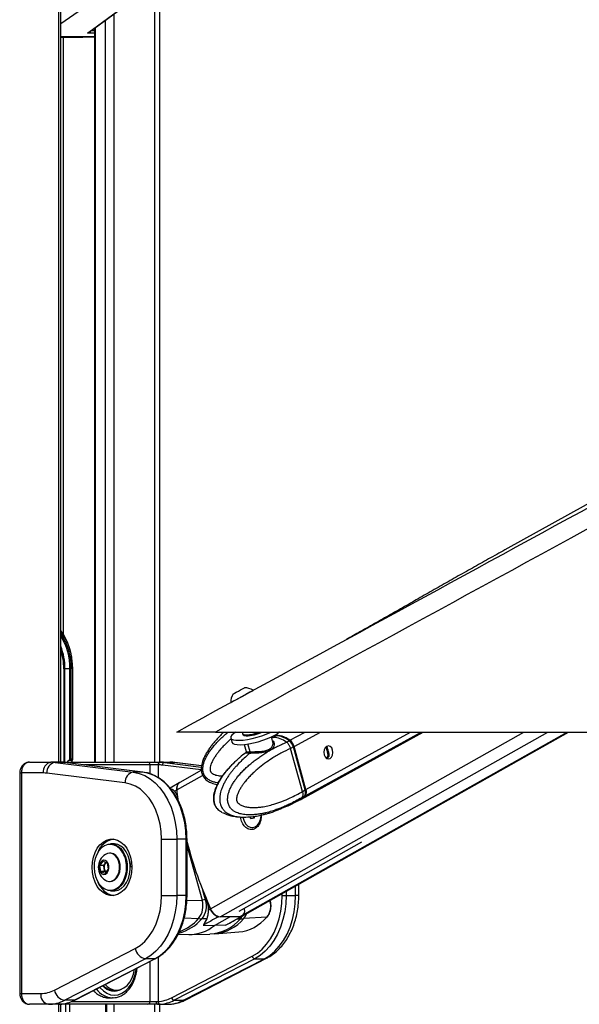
# Model space of a CAD drawing. Header units: millimetres. Extents: x 20 to 19631, y 28 to 16288.
# Tile 42 of 124: x 6210 to 6626, y 6410 to 7142. Entities that reach past the tile are written whole.
import ezdxf

# ---------------------------------------------------------------- set-up
doc = ezdxf.new("R2010")
doc.units = ezdxf.units.MM
doc.header["$LTSCALE"] = 2
doc.layers.add('COMPONENT_GEOMETRY', color=7, linetype='Continuous')
doc.styles.add('SLDTEXTSTYLE0', font='TXT', dxfattribs={"width": 0.75})
doc.dimstyles.new('SLDDIMSTYLE1', dxfattribs={"dimtxt": 100, "dimasz": 6.604, "dimexe": 0, "dimexo": 0.0625, "dimgap": 25, "dimtad": 0, "dimtih": 1, "dimtoh": 1, "dimdec": 1, "dimrnd": 1e-09, "dimzin": 12, "dimdsep": 46, "dimtxsty": 'SLDTEXTSTYLE0', "dimsah": 1, "dimcen": 0.09, "dimadec": 0, "dimazin": 3, "dimtfac": 1, "dimtdec": 1, "dimtofl": 0, "dimtmove": 0, "dimatfit": 3, "dimfxl": 1, "dimfrac": 2, "dimtolj": 1, "dimtzin": 12, "dimarcsym": 0})

# ---------------------------------------------------------------- blocks, each defined once
blk = doc.blocks.new('_D_4')
at = {"layer": 'COMPONENT_GEOMETRY', "color": 7}
for p, q in [((10221.03, 6612.47), (10221.03, 4529.82)), ((10020.96, 4509.51), (9990.49, 4509.51)), ((9990.49, 4509.51), (9990.49, 4350.76)), ((10421.1, 4509.51), (10451.57, 4509.51)), ((10451.57, 4509.51), (10451.57, 4350.76)), ((9990.49, 4350.76), (10020.96, 4350.76)), ((10451.57, 4350.76), (10421.1, 4350.76)), ((10221.03, 2118.49), (10221.03, 4201.14)), ((6365.47, 2118.49), (10227.38, 2118.49))]:
    blk.add_line(p, q, dxfattribs=at)
for points in [[(10221.03, 6612.47), (10220.01, 6605.86), (10222.04, 6605.86)], [(10221.03, 2118.49), (10222.04, 2125.1), (10220.01, 2125.1)]]:
    blk.add_solid(points, dxfattribs=at)
at = {"layer": 'COMPONENT_GEOMETRY', "color": 7, "char_height": 100, "attachment_point": 1, "style": 'SLDTEXTSTYLE0'}
for s, insert in [('7\'4.46"', (10020.96, 4479.66)), ('2247mm', (9948.25, 4330.05))]:
    blk.add_mtext(s, dxfattribs=dict(at, insert=insert))

msp = doc.modelspace()

# ---------------------------------------------------------------- linework, layer by layer
at = {"color": 8, "linetype": 'Continuous', "lineweight": 25}
for p, q in [((6239.08, 6590.02), (6239.08, 7760.96)), ((6310.48, 6590.02), (6310.48, 7234.49)), ((6270.54, 7159.97), (6240.47, 7139.06)), ((6280, 7146.36), (6280, 6590.02)), ((6273.82, 6590.02), (6273.82, 7141.84)), ((6265.62, 7132.12), (6260.25, 7132.12)), ((6263, 7133.9), (6265.62, 7133.9)), ((6266.04, 7136.14), (6266.04, 6590.02)), ((6240.47, 7129.62), (6265.62, 7129.62)), ((6265.62, 7129.41), (6240.47, 7129.41)), ((6242.36, 7128.96), (6242.36, 6685.26)), ((6256.75, 7128.96), (6265.62, 7129.29)), ((6242.71, 6659.49), (6242.71, 6590.02)), ((6243.59, 6590.02), (6243.59, 6659.49)), ((6249.16, 6659.49), (6249.46, 6659.49)), ((6351.79, 6480.95), (6584.67, 6612.47)), ((6358.99, 6475.06), (6602.29, 6612.47)), ((6373.38, 6475.06), (6616.68, 6612.47)), ((6410.75, 6606.28), (6421.99, 6612.47)), ((6413.84, 6601.7), (6433.41, 6612.47)), ((6422.13, 6565.09), (6508.26, 6612.47)), ((6422.68, 6569.68), (6500.46, 6612.47)), ((6381.15, 6597.83), (6379.57, 6603.57)), ((6398.32, 6608.45), (6397.25, 6607.83)), ((6437.47, 6601.31), (6438.02, 6601.6)), ((6439.05, 6595.5), (6439.79, 6595.91)), ((6240.49, 6590.02), (6240.44, 6590.02)), ((6317.54, 6589.83), (6344.91, 6586.45)), ((6345.05, 6587.3), (6324.61, 6589.83)), ((6325.1, 6589.8), (6324.61, 6589.83)), ((6209.99, 6582.02), (6211.17, 6582.02)), ((6306.83, 6588.02), (6257.99, 6588.02)), ((6306.83, 6581.36), (6306.83, 6588.02)), ((6312.78, 6588.02), (6312.78, 6578.56)), ((6344.9, 6584.26), (6316.01, 6587.84)), ((6326.79, 6569.48), (6345.87, 6580.25)), ((6327.79, 6574.11), (6327.87, 6574.11)), ((6333.68, 6532.83), (6334.27, 6532.83)), ((6334.27, 6527.34), (6345.5, 6487.55)), ((6289.77, 6514.51), (6289.84, 6513.78)), ((6348.05, 6487.6), (6346.05, 6494.69)), ((6407.93, 6494.01), (6407.93, 6490.89)), ((6415, 6490.89), (6415, 6498)), ((6333.68, 6490.89), (6334.27, 6490.89)), ((6334.12, 6487.26), (6345.5, 6487.55)), ((6395.91, 6487.07), (6395.66, 6487.07)), ((6395.91, 6487.07), (6395.87, 6487.19)), ((6405.1, 6490.89), (6405.1, 6492.41)), ((6417.34, 6490.89), (6415, 6490.89)), ((6332.2, 6474.33), (6342.85, 6473.73)), ((6371.72, 6473.59), (6374.01, 6473.63)), ((6306.83, 6412.02), (6306.83, 6441.94)), ((6312.78, 6445.09), (6312.78, 6412.08)), ((6209.99, 6418.02), (6211.17, 6418.02)), ((6239.08, 5896.68), (6239.08, 6410.02)), ((6244.25, 5904.38), (6244.25, 6410.02)), ((6247.04, 6410.02), (6247.04, 5907.33)), ((6248.25, 6412.02), (6306.83, 6412.02)), ((6273.98, 5911.81), (6273.98, 6410.02)), ((6280, 6410.02), (6280, 5908.62)), ((6310.48, 5905.15), (6310.48, 6410.02))]:
    msp.add_line(p, q, dxfattribs=at)
at = {"color": 7, "linetype": 'Continuous', "lineweight": 25}
for p, q in [((6240.47, 6590.02), (6240.47, 7760.96)), ((8330.05, 7725.21), (6570.47, 6747.85)), ((6313.83, 7244.18), (6313.83, 6590.02)), ((6260.25, 7132.12), (6298.26, 7159.97)), ((6261.55, 7132.84), (6298.81, 7160.14)), ((6265.62, 7135.82), (6265.62, 6590.02)), ((6240.47, 7128.96), (6256.75, 7128.96)), ((6256.77, 7128.96), (6265.62, 7129.29)), ((6243.59, 6659.49), (6242.71, 6659.49)), ((6247.2, 6659.49), (6243.59, 6659.49)), ((6247.1, 6657.51), (6247.1, 6591.84)), ((6248.24, 6659.49), (6247.2, 6659.49)), ((6247.23, 6591.95), (6247.23, 6658.63)), ((6248.24, 6658.63), (6248.24, 6659.49)), ((6248.24, 6592.49), (6248.24, 6658.63)), ((6249.16, 6659.49), (6249.16, 6592.49)), ((6249.46, 6659.49), (6249.42, 6660.91)), ((6249.46, 6592.2), (6249.46, 6659.49)), ((6355.4, 6612.47), (8895.3, 6612.47)), ((6375.21, 6475.53), (6617.69, 6612.47)), ((6375.55, 6611.27), (6375.75, 6610.56)), ((6402.96, 6612.47), (6402.64, 6612.29)), ((6419.23, 6562.64), (6509.8, 6612.47)), ((6366.78, 6608.09), (6367.68, 6604.83)), ((6376.74, 6603.2), (6378.19, 6597.96)), ((6398.05, 6604.92), (6396.98, 6608.79)), ((6398.32, 6608.45), (6400.56, 6609.68)), ((6408.1, 6604.85), (6408.24, 6604.9)), ((6408.24, 6604.9), (6410.22, 6605.99)), ((6413.28, 6601.39), (6411.2, 6600.25)), ((6411.2, 6600.25), (6411.2, 6600.24)), ((6420.04, 6568.24), (6411.2, 6600.24)), ((6422.12, 6569.37), (6413.28, 6601.39)), ((6422.27, 6569.53), (6413.43, 6601.55)), ((6422.68, 6569.68), (6413.84, 6601.7)), ((6217.27, 6590.02), (6233.14, 6590.02)), ((6240.22, 6590.02), (6233.14, 6590.02)), ((6236.23, 6589.83), (6294.34, 6582.64)), ((6243.3, 6589.83), (6236.23, 6589.83)), ((6240.22, 6590.02), (6240.44, 6590.02)), ((6240.44, 6590.02), (6305.26, 6590.02)), ((6301.41, 6582.64), (6243.3, 6589.83)), ((6243.3, 6589.83), (6243.42, 6589.82)), ((6301.53, 6582.63), (6243.42, 6589.82)), ((6247.1, 6591.84), (6246.39, 6591.25)), ((6249, 6591.25), (6246.39, 6591.25)), ((6248.24, 6592.49), (6249.16, 6592.49)), ((6249, 6591.25), (6249.19, 6591.53)), ((6305.26, 6590.02), (6314.19, 6590.02)), ((6314.19, 6590.02), (6314.46, 6590.02)), ((6314.46, 6590.02), (6321.53, 6590.02)), ((6317.54, 6589.83), (6324.61, 6589.83)), ((6345.05, 6587.33), (6325.1, 6589.8)), ((6209.99, 6582.02), (6209.99, 6418.02)), ((6211.17, 6582.02), (6211.17, 6418.02)), ((6227.49, 6582.02), (6211.17, 6582.02)), ((6288.19, 6574.67), (6230.08, 6581.86)), ((6301.41, 6582.64), (6294.34, 6582.64)), ((6301.41, 6582.64), (6301.53, 6582.63)), ((6312.78, 6588.02), (6306.83, 6588.02)), ((6313.05, 6588.02), (6312.78, 6588.02)), ((6344.93, 6583.99), (6328.83, 6574.9)), ((6328.45, 6574.68), (6321.71, 6570.8)), ((6325.01, 6568.45), (6326.59, 6569.36)), ((6328, 6560.67), (6326.79, 6569.48)), ((6420.04, 6568.23), (6422.12, 6569.37)), ((6420.04, 6568.24), (6420.04, 6568.23)), ((6409.39, 6557.6), (6416.6, 6561.2)), ((6416.59, 6561.2), (6418.75, 6562.38)), ((6419.61, 6563.71), (6419.49, 6563.63)), ((6421.59, 6564.79), (6419.61, 6563.71)), ((6401.54, 6554.33), (6399.57, 6553.59)), ((6408.59, 6557.32), (6404.49, 6555.64)), ((6409.55, 6557.63), (6409.51, 6557.61)), ((6381.73, 6547.94), (6380.86, 6549.44)), ((6384.15, 6548.49), (6381.73, 6547.94)), ((6383.64, 6549.28), (6383.41, 6549.68)), ((6384.1, 6548.48), (6383.64, 6549.28)), ((6384.51, 6549.85), (6384.15, 6548.49)), ((6382.6, 6541.42), (6382.96, 6541.42)), ((6315.3, 6532.83), (6326.61, 6532.83)), ((6315.3, 6490.89), (6315.3, 6532.83)), ((6326.61, 6532.83), (6326.61, 6490.89)), ((6333.68, 6532.83), (6326.61, 6532.83)), ((6333.68, 6490.89), (6333.68, 6532.83)), ((6334.27, 6490.89), (6334.27, 6532.83)), ((6372.92, 6479.29), (6464.2, 6530.84)), ((6277.26, 6522.36), (6276.72, 6522.36)), ((6279.8, 6529.36), (6277.54, 6529.36)), ((6269.49, 6513.31), (6271.92, 6516.38)), ((6271.92, 6516.38), (6275.03, 6514.94)), ((6273.65, 6514.85), (6274.07, 6515.38)), ((6270.15, 6508.79), (6269.49, 6513.31)), ((6272.43, 6513.31), (6269.49, 6513.31)), ((6273.26, 6507.34), (6270.15, 6508.79)), ((6273.09, 6508.79), (6270.15, 6508.79)), ((6272.43, 6513.31), (6273.65, 6514.85)), ((6272.76, 6511.05), (6272.43, 6513.31)), ((6273.09, 6508.79), (6272.76, 6511.05)), ((6274.05, 6508.34), (6273.09, 6508.79)), ((6275.69, 6510.42), (6273.26, 6507.34)), ((6275.03, 6514.94), (6275.69, 6510.42)), ((6276.72, 6501.36), (6277.26, 6501.36)), ((6277.54, 6494.36), (6279.8, 6494.36)), ((6417.34, 6490.89), (6417.34, 6499.32)), ((6315.3, 6490.89), (6326.61, 6490.89)), ((6333.68, 6490.89), (6326.61, 6490.89)), ((6348.65, 6487.6), (6348.05, 6487.6)), ((6396.17, 6486.97), (6396.08, 6487.31)), ((6405.1, 6490.89), (6407.93, 6490.89)), ((6407.93, 6490.89), (6415, 6490.89)), ((6350, 6479.92), (6351.59, 6480.84)), ((6377.04, 6480.84), (6376.95, 6481.56)), ((6348.91, 6473.57), (6345.37, 6473.63)), ((6354.66, 6468.56), (6366.18, 6475.06)), ((6357.51, 6475.18), (6357.98, 6475.17)), ((6373.38, 6475.06), (6358.99, 6475.06)), ((6364.79, 6469.75), (6375.04, 6475.43)), ((6374.47, 6475.18), (6374.33, 6475.18)), ((6393.54, 6474.77), (6376.43, 6473.73)), ((6346.35, 6468.74), (6354.66, 6468.56)), ((6362.84, 6468.74), (6354.66, 6468.56)), ((6355.05, 6462.48), (6372.68, 6463.79)), ((6327.71, 6462.13), (6335.59, 6461.94)), ((6336.93, 6461.94), (6351.25, 6462.29)), ((6351.26, 6462.33), (6355.05, 6462.55)), ((6235.78, 6420.56), (6295.76, 6451.43)), ((6303.35, 6443.91), (6243.37, 6413.04)), ((6250.45, 6413.04), (6310.42, 6443.91)), ((6250.88, 6413.14), (6310.85, 6444.01)), ((6310.42, 6443.91), (6303.35, 6443.91)), ((6322.79, 6414.92), (6382.77, 6445.79)), ((6384.67, 6443.91), (6324.69, 6413.04)), ((6331.76, 6413.04), (6391.74, 6443.91)), ((6333.49, 6413.44), (6393.46, 6444.31)), ((6384.67, 6443.91), (6391.74, 6443.91)), ((6279.81, 6420.52), (6281.86, 6420.52)), ((6211.17, 6418.02), (6225.63, 6418.02)), ((6250.45, 6413.04), (6243.37, 6413.04)), ((6276.07, 6414.82), (6278.89, 6414.82)), ((6279.43, 6414.83), (6278.89, 6414.82)), ((6324.69, 6413.04), (6331.76, 6413.04)), ((6231.28, 6410.02), (6217.27, 6410.02)), ((6238.66, 6410.02), (6231.28, 6410.02)), ((6240.44, 6410.02), (6238.66, 6410.02)), ((6305.26, 6410.02), (6240.44, 6410.02)), ((6240.47, 5899.09), (6240.47, 6410.02)), ((6274.57, 5911.58), (6274.57, 6410.02)), ((6312.29, 6410.02), (6305.26, 6410.02)), ((6306.83, 6412.02), (6311.51, 6412.02)), ((6312.29, 6410.02), (6319.67, 6410.02)), ((6313.83, 6410.02), (6313.83, 5905.35))]:
    msp.add_line(p, q, dxfattribs=at)
at = {"color": 7, "linetype": 'Continuous', "lineweight": 25, "flags": 128}
for points in [[(6366.72, 6634.36), (6366.87, 6634.45), (6367.6, 6634.85), (6368.89, 6635.56), (6370.63, 6636.51), (6372.7, 6637.64), (6374.94, 6638.87), (6377.2, 6640.1), (6379.29, 6641.25), (6381.07, 6642.22), (6382.4, 6642.94), (6383.19, 6643.37), (6383.39, 6643.48)], [(6368.61, 6640.8), (6368.81, 6640.91), (6369.6, 6641.34), (6370.88, 6642.04), (6372.44, 6642.9), (6374.06, 6643.78), (6375.48, 6644.56), (6376.49, 6645.11), (6376.93, 6645.35), (6376.95, 6645.36)], [(6370.59, 6612.47), (6369.06, 6611.45), (6367.63, 6610.19), (6366.86, 6609.04), (6366.79, 6608.05), (6367.42, 6607.26), (6368.71, 6606.68), (6370.63, 6606.36), (6373.1, 6606.29), (6376.02, 6606.48), (6379.28, 6606.93), (6382.76, 6607.62), (6386.32, 6608.51), (6389.82, 6609.58), (6393.14, 6610.79), (6396.14, 6612.08), (6396.93, 6612.46)], [(6367.68, 6604.83), (6367.69, 6604.79), (6368.32, 6603.99), (6369.61, 6603.42), (6371.53, 6603.1), (6374, 6603.03), (6376.92, 6603.22), (6380.18, 6603.67), (6383.66, 6604.35), (6387.22, 6605.25), (6390.72, 6606.32), (6394.04, 6607.53), (6397.04, 6608.82), (6399.61, 6610.15), (6401.65, 6611.48), (6402.87, 6612.52)], [(6375.78, 6612.51), (6375.78, 6612.5), (6375.55, 6611.6)], [(6375.55, 6611.6), (6375.7, 6611.01), (6376.51, 6610.57), (6377.92, 6610.37)], [(6375.75, 6610.56), (6375.89, 6610.3), (6376.7, 6609.86), (6378.12, 6609.66)], [(6410.5, 6605.75), (6410.52, 6605.83), (6410.52, 6605.91), (6410.5, 6605.97), (6410.47, 6606.01), (6410.42, 6606.03), (6410.36, 6606.04), (6410.29, 6606.02), (6410.22, 6605.99)], [(6413.25, 6601.61), (6413.33, 6601.6), (6413.38, 6601.59), (6413.42, 6601.57), (6413.43, 6601.55)], [(6438.1, 6601.76), (6436.98, 6600.75), (6436.22, 6599.22), (6435.94, 6597.39), (6436.17, 6595.55), (6436.88, 6593.97), (6437.97, 6592.89), (6439.26, 6592.49), (6440.57, 6592.81), (6441.68, 6593.82), (6442.44, 6595.35), (6442.73, 6597.18), (6442.49, 6599.02), (6441.78, 6600.6), (6440.69, 6601.68), (6439.4, 6602.08), (6438.1, 6601.76)], [(6294.34, 6582.64), (6298.66, 6581.72), (6302.86, 6580.06), (6306.89, 6577.68), (6310.69, 6574.61), (6314.18, 6570.9), (6317.32, 6566.61), (6320.07, 6561.81), (6322.38, 6556.56), (6324.21, 6550.95), (6325.54, 6545.07), (6326.34, 6539), (6326.61, 6532.83)], [(6333.68, 6532.83), (6333.41, 6539), (6332.61, 6545.07), (6331.28, 6550.95), (6329.45, 6556.56), (6327.14, 6561.81), (6324.39, 6566.61), (6321.25, 6570.9), (6317.76, 6574.61), (6313.97, 6577.68), (6309.94, 6580.06), (6305.73, 6581.72), (6301.41, 6582.64)], [(6315.3, 6532.83), (6315.03, 6538.48), (6314.22, 6544.02), (6312.9, 6549.37), (6311.08, 6554.41), (6308.8, 6559.06), (6306.09, 6563.23), (6303.02, 6566.85), (6299.63, 6569.85), (6295.98, 6572.18), (6292.14, 6573.8), (6288.19, 6574.67)], [(6422.27, 6569.53), (6422.27, 6569.53), (6422.27, 6569.49), (6422.24, 6569.46), (6422.19, 6569.42), (6422.12, 6569.37)], [(6418.99, 6562.52), (6420.55, 6563.52), (6422.13, 6565.09)], [(6375.85, 6549.2), (6375.96, 6548.53), (6376.71, 6546.1), (6377.9, 6544.04), (6379.43, 6542.51), (6381.2, 6541.63), (6383.08, 6541.45), (6384.91, 6541.99), (6386.58, 6543.21), (6387.95, 6545.03), (6388.92, 6547.3), (6389.43, 6549.86), (6389.48, 6550.69)], [(6383.44, 6549.68), (6383.48, 6549.6), (6383.64, 6549.28)], [(6263.68, 6511.86), (6263.93, 6515.72), (6264.68, 6519.45), (6265.9, 6522.92), (6267.56, 6526.01), (6269.58, 6528.62), (6271.91, 6530.66), (6274.47, 6532.06), (6277.16, 6532.77), (6279.9, 6532.77), (6282.59, 6532.06), (6285.15, 6530.66), (6287.48, 6528.62), (6289.5, 6526.01), (6291.15, 6522.92), (6292.38, 6519.45), (6293.13, 6515.72), (6293.38, 6511.86), (6293.13, 6508), (6292.38, 6504.28), (6291.15, 6500.81), (6289.5, 6497.72), (6287.48, 6495.1), (6285.15, 6493.06), (6282.59, 6491.66), (6279.9, 6490.95), (6277.16, 6490.95), (6274.47, 6491.66), (6271.91, 6493.06), (6269.58, 6495.1), (6267.56, 6497.72), (6265.9, 6500.81), (6264.68, 6504.28), (6263.93, 6508), (6263.68, 6511.86)], [(6284.84, 6525.18), (6284.58, 6525.47), (6282.49, 6527.28), (6280.19, 6528.45), (6277.77, 6528.95), (6275.33, 6528.74), (6272.96, 6527.85), (6270.77, 6526.3), (6268.85, 6524.16), (6267.27, 6521.51), (6266.11, 6518.47), (6265.39, 6515.16), (6265.17, 6511.72), (6265.43, 6508.28), (6266.18, 6504.99), (6267.39, 6501.98), (6269, 6499.37), (6270.95, 6497.28), (6273.15, 6495.78), (6275.53, 6494.94), (6277.97, 6494.79), (6280.38, 6495.35), (6282.67, 6496.57), (6284.74, 6498.43), (6286.5, 6500.83), (6287.88, 6503.69), (6288.82, 6506.88), (6289.19, 6509.08)], [(6283.99, 6514), (6283.35, 6516.59), (6282.26, 6518.86), (6280.79, 6520.65), (6279.04, 6521.84), (6277.14, 6522.35), (6275.2, 6522.14), (6273.78, 6521.5)], [(6284.52, 6514), (6283.89, 6516.59), (6282.79, 6518.86), (6281.33, 6520.65), (6279.58, 6521.84), (6277.67, 6522.35), (6277.26, 6522.36)], [(6277.54, 6529.36), (6278.06, 6529.35), (6280.54, 6528.84), (6282.9, 6527.64), (6285.03, 6525.79), (6286.86, 6523.37), (6288.31, 6520.48), (6289.31, 6517.24), (6289.77, 6514.51)], [(6292.1, 6513.78), (6291.58, 6517.24), (6290.57, 6520.48), (6289.12, 6523.37), (6287.29, 6525.79), (6285.16, 6527.64), (6282.8, 6528.84), (6280.33, 6529.35), (6279.8, 6529.36)], [(6276.22, 6512.93), (6275.7, 6514.72), (6274.77, 6516.12), (6273.53, 6516.94), (6272.17, 6517.08), (6270.87, 6516.51), (6269.8, 6515.32), (6269.1, 6513.66), (6268.88, 6511.75), (6269.16, 6509.87), (6269.9, 6508.25), (6271, 6507.12), (6272.32, 6506.63), (6273.68, 6506.84), (6274.89, 6507.74), (6275.79, 6509.19), (6276.25, 6511), (6276.22, 6512.93)], [(6274.14, 6515.35), (6273.94, 6515.17), (6273.65, 6514.85)], [(6291.77, 6516.24), (6292.1, 6513.74), (6292.18, 6511.86)], [(6273.78, 6502.22), (6274.4, 6501.89), (6276.3, 6501.38), (6278.23, 6501.58), (6280.06, 6502.49), (6281.66, 6504.03), (6282.93, 6506.11), (6283.77, 6508.58), (6284.13, 6511.27), (6283.99, 6514)], [(6277.26, 6501.36), (6278.77, 6501.58), (6280.6, 6502.49), (6282.2, 6504.03), (6283.47, 6506.11), (6284.31, 6508.58), (6284.67, 6511.27), (6284.52, 6514)], [(6289.84, 6513.78), (6289.86, 6510.24), (6289.38, 6506.76), (6288.41, 6503.5), (6287, 6500.58), (6285.2, 6498.11), (6283.08, 6496.22), (6280.74, 6494.96), (6278.27, 6494.39), (6277.54, 6494.36)], [(6279.8, 6494.36), (6280.53, 6494.39), (6283, 6494.96), (6285.34, 6496.22), (6287.46, 6498.11), (6289.26, 6500.58), (6290.67, 6503.5), (6291.64, 6506.76), (6292.12, 6510.24), (6292.1, 6513.78)], [(6295.76, 6451.43), (6299.44, 6453.73), (6302.87, 6456.72), (6305.98, 6460.34), (6308.72, 6464.52), (6311.03, 6469.19), (6312.87, 6474.26), (6314.21, 6479.63), (6315.03, 6485.21), (6315.3, 6490.89)], [(6326.61, 6490.89), (6326.35, 6484.8), (6325.56, 6478.8), (6324.26, 6472.97), (6322.47, 6467.42), (6320.22, 6462.21), (6317.53, 6457.44), (6314.45, 6453.16), (6311.03, 6449.44), (6307.31, 6446.34), (6303.35, 6443.91)], [(6310.42, 6443.91), (6314.38, 6446.34), (6318.1, 6449.44), (6321.52, 6453.16), (6324.6, 6457.44), (6327.29, 6462.21), (6329.54, 6467.42), (6331.34, 6472.97), (6332.63, 6478.8), (6333.42, 6484.8), (6333.68, 6490.89)], [(6382.77, 6445.79), (6386.57, 6448.12), (6390.14, 6451.1), (6393.43, 6454.67), (6396.38, 6458.77), (6398.96, 6463.36), (6401.13, 6468.36), (6402.85, 6473.69), (6404.09, 6479.28), (6404.85, 6485.04), (6405.1, 6490.89)], [(6407.93, 6490.89), (6407.67, 6484.8), (6406.88, 6478.8), (6405.58, 6472.97), (6403.79, 6467.42), (6401.54, 6462.21), (6398.85, 6457.44), (6395.77, 6453.16), (6392.34, 6449.44), (6388.63, 6446.34), (6384.67, 6443.91)], [(6391.74, 6443.91), (6395.7, 6446.34), (6399.42, 6449.44), (6402.84, 6453.16), (6405.92, 6457.44), (6408.61, 6462.21), (6410.86, 6467.42), (6412.65, 6472.97), (6413.95, 6478.8), (6414.74, 6484.8), (6415, 6490.89)], [(6273.34, 6424.7), (6274.82, 6423.26), (6277.19, 6421.67), (6279.73, 6420.76), (6282.35, 6420.53), (6284.95, 6421.02), (6287.44, 6422.19), (6289.72, 6424), (6291.73, 6426.39), (6293.37, 6429.28), (6294.6, 6432.55), (6295.36, 6436.04)], [(6250.45, 6413.04), (6250.71, 6413.07), (6250.88, 6413.14)], [(6312.29, 6410.02), (6312.14, 6410.06), (6311.99, 6410.17), (6311.86, 6410.36), (6311.74, 6410.61), (6311.64, 6410.91), (6311.57, 6411.26), (6311.52, 6411.63), (6311.51, 6412.02)]]:
    msp.add_lwpolyline(points, dxfattribs=at)
at = {"color": 8, "linetype": 'Continuous', "lineweight": 25, "flags": 128}
for points in [[(6398.32, 6608.45), (6397.17, 6608.39), (6397.1, 6608.38)], [(6413.43, 6601.55), (6413.43, 6601.54), (6413.42, 6601.51), (6413.39, 6601.47), (6413.34, 6601.43), (6413.28, 6601.39)], [(6289.19, 6509.08), (6289.3, 6510.28), (6289.28, 6513.74)], [(6396.17, 6486.97), (6396.16, 6487), (6396.1, 6487.03), (6396.02, 6487.06), (6395.91, 6487.07)], [(6374.01, 6473.63), (6375.02, 6474.94), (6375.51, 6475.74)], [(6310.42, 6443.91), (6310.69, 6443.94), (6310.85, 6444.01)], [(6393.47, 6444.31), (6392.8, 6444.05), (6391.74, 6443.91)], [(6269.41, 6422.68), (6269.76, 6422.25), (6272.11, 6419.93), (6274.7, 6418.22), (6277.46, 6417.17), (6280.31, 6416.82), (6283.16, 6417.17), (6285.92, 6418.22), (6288.51, 6419.93), (6290.85, 6422.25), (6292.88, 6425.11), (6294.52, 6428.42), (6295.72, 6432.09), (6296.46, 6435.99), (6296.54, 6436.64)], [(6333.49, 6413.44), (6332.83, 6413.18), (6331.76, 6413.04)], [(6240.44, 6410.02), (6240.69, 6410.06), (6240.88, 6410.15)]]:
    msp.add_lwpolyline(points, dxfattribs=at)
at = {"color": 7, "linetype": 'Continuous', "lineweight": 25}
for centre, radius, start, end in [((6201.53, 6660.59), 47.64, 0.41414, 35.18365), ((6202.66, 6660.32), 44.54, 358.93087, 31.92294), ((6377.34, 6634.73), 10.63, 145.21761, 182.01518), ((6377.34, 6634.73), 10.63, 55.33846, 92.13603), ((6377.34, 6640.64), 30.27, 271.10038, 291.4393), ((6377.59, 6639.92), 30.26, 270.99439, 294.70579), ((6397.65, 6591.54), 16.92, 51.84629, 87.70885), ((6400.96, 6594.51), 15.32, 50.24249, 98.39069), ((6405.51, 6599.43), 8.63, 15.2621, 52.62496), ((6379.99, 6597.47), 1.22, 314.97836, 17.42511), ((6234.56, 6583.02), 7.14, 101.42175, 188.04947), ((6237.71, 6582.33), 7.65, 101.21251, 183.47479), ((6233.14, 6564.94), 25.09, 82.93872, 89.9947), ((6240.21, 6564.94), 25.09, 82.93872, 89.9947), ((6305.01, 6588.22), 1.82, 353.85734, 82.12564), ((6314.55, 6588.27), 1.79, 101.42175, 188.04947), ((6314.82, 6588.27), 1.79, 101.42175, 188.04947), ((6314.46, 6564.94), 25.09, 82.93872, 89.9947), ((6317.92, 6587.96), 1.91, 101.21251, 183.47479), ((6321.53, 6564.94), 25.09, 82.93872, 89.9947), ((6227.49, 6560.95), 21.07, 82.93872, 89.9947), ((6295.83, 6575.14), 7.65, 101.21251, 183.47479), ((6313.05, 6563.94), 24.08, 82.93872, 89.9947), ((6332.42, 6570.41), 5.93, 141.40397, 190.208), ((6331.91, 6570.65), 5.25, 125.95585, 192.91186), ((6592.52, 6600.77), 267.78, 186.7373, 188.20202), ((6417.79, 6567.94), 5.19, 326.68084, 19.64664), ((6385.86, 6550.53), 2.55, 209.34583, 228.68979), ((6282.11, 6518.15), 14.88, 99.761, 161.45751), ((6651.17, 6614.41), 327.78, 194.80071, 204.02558), ((6279.66, 6511.86), 11.29, 121.38869, 238.61131), ((6277.75, 6511.89), 5.06, 144.20775, 189.56859), ((6276.82, 6511.45), 4.08, 185.70743, 228.18801), ((6282.72, 6506.28), 15.68, 200.2825, 258.49899), ((6331.05, 6483.16), 15.1, 321.34557, 16.89933), ((6333.45, 6483.16), 15.26, 321.34557, 16.89933), ((6349.4, 6339.45), 148.15, 90.52378, 91.50883), ((6657.77, 6617.76), 335.4, 202.83279, 204.09333), ((6383.05, 6483.16), 13.44, 321.34557, 16.89933), ((6360.79, 6484.55), 9.93, 201.96877, 250.69976), ((6360.29, 6483.99), 9.02, 199.69368, 261.72914), ((6372.33, 6479.56), 4.87, 295.97128, 15.12536), ((6346.68, 6541.1), 67.48, 266.74236, 268.88335), ((6369.54, 6495.06), 31.43, 275.73732, 319.78201), ((6373.43, 6478.71), 3.65, 269.13589, 299.20591), ((6372.85, 6532.98), 59.35, 271.11668, 273.44886), ((6393.54, 6475.15), 0.38, 270.52852, 315.84546), ((6335.95, 6491.66), 29.73, 269.29719, 308.98866), ((6304.93, 6453.1), 9.32, 190.31988, 260.24189), ((6385.06, 6446.21), 2.33, 190.31988, 260.24189), ((6225.5, 6440.15), 22.12, 270.31718, 297.6867), ((6244.96, 6422.23), 9.32, 190.31988, 260.24189), ((6280.27, 6431.07), 11.17, 220.13612, 298.24544), ((6280.16, 6431.92), 11.4, 224.04129, 268.27338), ((6232.7, 6417.02), 7.14, 171.95053, 258.57825), ((6231.14, 6436.36), 26.34, 270.31718, 297.6867), ((6238.12, 6436.62), 26.61, 274.08173, 297.59839), ((6310.96, 6437.56), 25.55, 274.08173, 297.59839), ((6312.36, 6436.62), 26.61, 274.08173, 297.59839), ((6319.53, 6436.36), 26.34, 270.31718, 297.6867), ((6325.09, 6415.33), 2.33, 190.31988, 260.24189), ((6305.01, 6411.83), 1.82, 277.87436, 6.14266), ((6314.62, 6411.89), 1.85, 174.41372, 258.67005)]:
    msp.add_arc(centre, radius, start, end, dxfattribs=at)
at = {"color": 8, "linetype": 'Continuous', "lineweight": 25}
for centre, radius, start, end in [((6203.88, 6660.86), 45.3, 358.27444, 36.13905), ((6203.09, 6660.42), 45.16, 358.81629, 34.14044), ((6198.65, 6659.76), 44.94, 359.65681, 21.48203), ((6197.91, 6659.63), 44.8, 359.82483, 18.19677), ((6411.84, 6569.77), 9.81, 298.99532, 321.19805), ((6269.6, 6512.69), 19.7, 3.027, 39.33244), ((6319.77, 6495.82), 33.87, 284.503, 319.08563), ((6316.59, 6496.78), 34.94, 290.35452, 318.72046), ((6349.52, 6494.28), 32.03, 273.10202, 319.87787), ((6351.83, 6494.53), 32.21, 275.7393, 319.78193), ((6367.48, 6481.63), 11.93, 318.52649, 339.63922), ((6279.66, 6430.46), 15.66, 215.41939, 267.2019)]:
    msp.add_arc(centre, radius, start, end, dxfattribs=at)
at = {"color": 7, "linetype": 'Continuous', "lineweight": 25}
for centre, major_axis, ratio, start_param, end_param in [((6259.61, 7133.9), (3.37, 0.79), 0.545657, 4.77392, 5.877505), ((6259.61, 7133.9), (3.22, 1.41), 0.538837, 4.674972, 5.106215), ((6185.39, 6659.49), (61.81, 0), 0.582425, 6.228244, 6.283185), ((6406.16, 6589.41), (-10.63, 18.97), 0.671543, 5.9319, 6.084713), ((6406.16, 6589.41), (-10.34, 19.14), 0.647541, 5.333772, 5.942017), ((6409.1, 6601.41), (-2.86, 5.28), 0.648437, 4.370877, 5.333427), ((6409.5, 6601.63), (-2.57, 4.75), 0.647199, 4.371351, 5.333902), ((6251.49, 6587.01), (7.21, 0), 0.831789, 2.356194, 2.614809), ((6246.93, 6592.41), (0.924, 0.924), 0.414214, 4.494223, 4.62509), ((6247.53, 6591.49), (0.924, 0.924), 0.414214, 0.392699, 1.483498), ((6251.89, 6587.01), (0, 6), 0.682414, 0.785398, 1.044012), ((6248.46, 6591.49), (0.924, 0.924), 0.414214, 5.139995, 6.675884), ((6417.94, 6569.4), (-2.86, 5.28), 0.648437, 3.408326, 4.370877), ((6408.35, 6581.48), (-10.34, 19.14), 0.647541, 3.146418, 3.40867), ((22899.76, 16004), (16919.08, 9746.62), 0.000151, 2.930055, 2.933221), ((23547.92, 16004), (17567.14, 9746.62), 0.00013, 3.350461, 3.353628)]:
    msp.add_ellipse(centre, major_axis=major_axis, ratio=ratio, start_param=start_param, end_param=end_param, dxfattribs=at)
for points, knots in [([(8407.08, 7736.15), (8393.5, 7728.61), (8311.26, 7682.94), (8159.85, 7599.42), (7883.75, 7447.73), (7399.79, 7182.77), (6867.16, 6891.83), (6472.83, 6676.57), (6355.4, 6612.47)], [0, 0, 0, 0, 0.0199849, 0.1210519, 0.2221195, 0.4242559, 0.8285467, 1, 1, 1, 1]), ([(6326.65, 6612.47), (6533.55, 6725.32), (6860.98, 6903.93), (7188.55, 7082.69), (7309.13, 7148.5)], [0, 0, 0, 0, 0.6318872, 1, 1, 1, 1]), ([(6570.47, 6747.85), (6566.43, 6745.6), (6558.29, 6741.07), (6546.28, 6734.33), (6534.33, 6727.58), (6522.43, 6720.84), (6510.56, 6714.09), (6498.71, 6707.35), (6486.86, 6700.6), (6475, 6693.86), (6463.61, 6687.39), (6456.2, 6683.2), (6452.72, 6681.24)], [0, 0, 0, 0, 0.096761, 0.194536, 0.293321, 0.393117, 0.493923, 0.595739, 0.698566, 0.802405, 0.907258, 1, 1, 1, 1]), ([(6247.23, 6658.63), (6247.23, 6658.63), (6247.23, 6658.63), (6247.23, 6658.63), (6247.22, 6658.63), (6247.22, 6658.6), (6247.2, 6658.5), (6247.16, 6658.13), (6247.13, 6657.79), (6247.1, 6657.51)], [0, 0, 0, 0, 0.0012159, 0.00282, 0.005802, 0.0187931, 0.0700555, 0.2742019, 1, 1, 1, 1]), ([(6248.24, 6658.63), (6248.22, 6658.63), (6248.1, 6658.63), (6247.86, 6658.63), (6247.53, 6658.63), (6247.32, 6658.63), (6247.23, 6658.63)], [0, 0, 0, 0, 0.090131, 0.431109, 0.74027, 1, 1, 1, 1]), ([(6355.4, 6612.47), (6353.69, 6612.47), (6350.25, 6612.47), (6345.45, 6612.47), (6341.12, 6612.47), (6337.33, 6612.47), (6333.99, 6612.47), (6330.57, 6612.47), (6328.15, 6612.47), (6326.84, 6612.47), (6326.71, 6612.47), (6326.65, 6612.47)], [0, 0, 0, 0, 0.111253, 0.222354, 0.314566, 0.406648, 0.499609, 0.592569, 0.751386, 0.875566, 1, 1, 1, 1]), ([(6361.71, 6612.47), (6360.84, 6611.65), (6359.25, 6610.15), (6357.07, 6607.85), (6355.09, 6605.65), (6353.2, 6603.37), (6351.41, 6601.01), (6349.74, 6598.59), (6348.22, 6596.07), (6347.1, 6593.87), (6346.32, 6592.03), (6345.72, 6590.41), (6345.19, 6588.5), (6344.9, 6586.68), (6344.8, 6584.82), (6344.9, 6583.32), (6345.27, 6581.69), (6345.79, 6580.29), (6346.63, 6578.85), (6347.71, 6577.57), (6349.31, 6576.17), (6351.23, 6575.06), (6353.42, 6574.2), (6355.14, 6573.69), (6356.29, 6573.47), (6356.74, 6573.39)], [0, 0, 0, 0, 0.069997, 0.127681, 0.185426, 0.243399, 0.301474, 0.358497, 0.415706, 0.473749, 0.502978, 0.532289, 0.575194, 0.618624, 0.64019, 0.683812, 0.705994, 0.738012, 0.770964, 0.802982, 0.835806, 0.895222, 0.931635, 0.973443, 1, 1, 1, 1]), ([(6419.49, 6563.63), (6419.49, 6563.63), (6417.97, 6562.73), (6414.91, 6561.01), (6410.76, 6558.92), (6407.07, 6557.25), (6403.86, 6555.92), (6400.62, 6554.71), (6396.89, 6553.48), (6393.43, 6552.54), (6390.27, 6551.85), (6387.53, 6551.36), (6384.42, 6550.98), (6381.49, 6550.83), (6379.08, 6550.89), (6377.21, 6551.03), (6375.35, 6551.3), (6373.58, 6551.7), (6371.93, 6552.23), (6370.29, 6552.93), (6368.92, 6553.75), (6367.81, 6554.63), (6366.99, 6555.44), (6366.2, 6556.42), (6365.53, 6557.56), (6365, 6558.84), (6364.63, 6560.25), (6364.44, 6561.85), (6364.46, 6563.51), (6364.66, 6565.03), (6365.04, 6566.82), (6365.55, 6568.41), (6366.19, 6570.02), (6366.77, 6571.27), (6367.66, 6572.99), (6368.9, 6575.05), (6370.54, 6577.4), (6372.44, 6579.83), (6374.62, 6582.3), (6377.07, 6584.81), (6379.62, 6587.17), (6382.26, 6589.42), (6384.98, 6591.57), (6387.77, 6593.61), (6390.61, 6595.54), (6393.71, 6597.5), (6397.07, 6599.47), (6400.7, 6601.41), (6404.38, 6603.21), (6406.86, 6604.32), (6408.1, 6604.85), (6408.1, 6604.85)], [0, 0, 0, 0, 0.000001, 0.042299, 0.084661, 0.113206, 0.141773, 0.170413, 0.199082, 0.240083, 0.260637, 0.281209, 0.31091, 0.340704, 0.356781, 0.372887, 0.389103, 0.405374, 0.419335, 0.433376, 0.450212, 0.458724, 0.467351, 0.477164, 0.487181, 0.495777, 0.505907, 0.51639, 0.527136, 0.538145, 0.546397, 0.563141, 0.571619, 0.581608, 0.591628, 0.61183, 0.632441, 0.653132, 0.679324, 0.705598, 0.73206, 0.758567, 0.785562, 0.812588, 0.839696, 0.866827, 0.900037, 0.933281, 0.966624, 0.999999, 1, 1, 1, 1]), ([(6411.2, 6600.25), (6411.11, 6600.56), (6410.92, 6601.2), (6410.51, 6602.12), (6409.99, 6603), (6409.44, 6603.75), (6408.86, 6604.37), (6408.47, 6604.72), (6408.26, 6604.89), (6408.24, 6604.9)], [0, 0, 0, 0, 0.172718, 0.350448, 0.523165, 0.700887, 0.842086, 0.985971, 1, 1, 1, 1]), ([(6411.2, 6600.24), (6408.82, 6599.11), (6404.05, 6596.84), (6397.65, 6593.03), (6391.93, 6589.12), (6387.73, 6585.83), (6384.46, 6582.96), (6382.05, 6580.65), (6379.7, 6578.2), (6377.7, 6575.86), (6376.02, 6573.67), (6374.64, 6571.66), (6373.36, 6569.52), (6372.35, 6567.49), (6371.63, 6565.59), (6371.25, 6564.19), (6371.09, 6563.04), (6371.06, 6562.29), (6371.12, 6561.64), (6371.25, 6561.13), (6371.47, 6560.63), (6371.76, 6560.15), (6372.34, 6559.46), (6373.23, 6558.72), (6374.41, 6558.02), (6375.64, 6557.49), (6377.53, 6556.88), (6380.14, 6556.41), (6383.39, 6556.23), (6386.62, 6556.37), (6390.24, 6556.79), (6394.27, 6557.56), (6399.3, 6558.89), (6404.88, 6560.81), (6410.48, 6563.2), (6415.54, 6565.69), (6418.54, 6567.39), (6420.04, 6568.24)], [0, 0, 0, 0, 0.073738, 0.14775, 0.20409, 0.260616, 0.289263, 0.317953, 0.346811, 0.375753, 0.395318, 0.414939, 0.434828, 0.454884, 0.467894, 0.48112, 0.487197, 0.493393, 0.497432, 0.501609, 0.505043, 0.510136, 0.515353, 0.527914, 0.540826, 0.553414, 0.566082, 0.598147, 0.630574, 0.661678, 0.692891, 0.736823, 0.780893, 0.842838, 0.905002, 0.952464, 1, 1, 1, 1]), ([(6378.29, 6597.18), (6376.64, 6596.02), (6374.87, 6594.79), (6373.23, 6593.27), (6373.12, 6593.18)], [0, 0, 0, 0, 0.937299, 1, 1, 1, 1]), ([(6380.85, 6596.6), (6380.66, 6596.6), (6379.66, 6596.6), (6378.34, 6596.64), (6377.57, 6596.76), (6378, 6597.12), (6378.21, 6597.29)], [0, 0, 0, 0, 0.072923, 0.380806, 0.695119, 1, 1, 1, 1]), ([(6378.15, 6597.96), (6378.19, 6597.85), (6378.27, 6597.6), (6378.13, 6597.29), (6378.04, 6597.18), (6378.05, 6597.19), (6378.05, 6597.19)], [0, 0, 0, 0, 0.220176, 0.533035, 0.818222, 1, 1, 1, 1]), ([(6378.25, 6597.97), (6378.23, 6597.96), (6378.08, 6597.82), (6378.8, 6597.85), (6380.02, 6597.83), (6380.97, 6597.83), (6381.15, 6597.83)], [0, 0, 0, 0, 0.04904, 0.477575, 0.899859, 1, 1, 1, 1]), ([(6439.05, 6595.5), (6438.99, 6595.94), (6438.9, 6596.75), (6438.6, 6598.09), (6438.28, 6599.29), (6437.95, 6600.28), (6437.68, 6600.93), (6437.51, 6601.19), (6437.45, 6601.29)], [0, 0, 0, 0, 0.211369, 0.388355, 0.566092, 0.7273158, 0.8978864, 1, 1, 1, 1]), ([(6437.71, 6593.18), (6437.82, 6593.22), (6438.27, 6593.39), (6438.8, 6594.07), (6439.07, 6594.89), (6439.05, 6595.38), (6439.05, 6595.5)], [0, 0, 0, 0, 0.136209, 0.511367, 0.881597, 1, 1, 1, 1]), ([(6438.02, 6601.6), (6438.08, 6601.57), (6438.18, 6601.5), (6438.22, 6601.39), (6438.23, 6601.35)], [0, 0, 0, 0, 0.588802, 1, 1, 1, 1]), ([(6439.71, 6595.99), (6439.75, 6595.58), (6439.83, 6594.76), (6439.32, 6593.67), (6438.74, 6592.98), (6438.28, 6592.83), (6438.17, 6592.79)], [0, 0, 0, 0, 0.297885, 0.595316, 0.901674, 1, 1, 1, 1]), ([(6438.23, 6601.35), (6438.32, 6601.09), (6438.5, 6600.58), (6438.85, 6599.42), (6439.19, 6598.17), (6439.48, 6597), (6439.64, 6596.32), (6439.71, 6595.99)], [0, 0, 0, 0, 0.222076, 0.445772, 0.640142, 0.821651, 1, 1, 1, 1]), ([(6217.26, 6590.01), (6217.22, 6590.01), (6216.5, 6590.09), (6215.11, 6589.74), (6213.29, 6588.85), (6211.77, 6587.42), (6210.68, 6585.61), (6210.05, 6583.75), (6210.06, 6582.52), (6210.06, 6582.02)], [0, 0, 0, 0, 0.010437, 0.183408, 0.354531, 0.525162, 0.699385, 0.879019, 1, 1, 1, 1]), ([(6217.27, 6590.02), (6216.93, 6590), (6216.24, 6589.96), (6215.23, 6589.6), (6214.28, 6589.04), (6213.42, 6588.27), (6212.66, 6587.32), (6212.04, 6586.22), (6211.57, 6585), (6211.31, 6583.86), (6211.19, 6582.86), (6211.17, 6582.3), (6211.17, 6582.02)], [0, 0, 0, 0, 0.107008, 0.217164, 0.324349, 0.434707, 0.54168, 0.651826, 0.757863, 0.867007, 0.933137, 1, 1, 1, 1]), ([(6325.1, 6589.8), (6324.23, 6589.89), (6323.04, 6590.01), (6321.85, 6590.02), (6321.53, 6590.02)], [0, 0, 0, 0, 0.738034, 1, 1, 1, 1]), ([(6370.13, 6590.47), (6369.95, 6590.31), (6368.27, 6588.83), (6365.69, 6586.12), (6362.32, 6582.37), (6359.7, 6578.84), (6357.52, 6575.24), (6355.93, 6571.84), (6354.85, 6568.83), (6354.12, 6566.18), (6353.82, 6563.6), (6353.92, 6561.11), (6354.44, 6558.94), (6355.35, 6557.04), (6356.52, 6555.55), (6358, 6554.15), (6359.22, 6553.24), (6360.01, 6552.88), (6360.09, 6552.84)], [0, 0, 0, 0, 0.017974, 0.170401, 0.281506, 0.382561, 0.475199, 0.562462, 0.623912, 0.67665, 0.729092, 0.777719, 0.823648, 0.861207, 0.903441, 0.93875, 0.993835, 1, 1, 1, 1]), ([(6360.09, 6552.85), (6360.07, 6552.87), (6359.77, 6553.01), (6358.94, 6553.55), (6357.89, 6554.35), (6356.88, 6555.41), (6356.13, 6556.39), (6355.49, 6557.53), (6354.96, 6558.81), (6354.59, 6560.22), (6354.39, 6561.82), (6354.38, 6563.48), (6354.52, 6565.01), (6354.82, 6566.79), (6355.23, 6568.39), (6355.75, 6569.99), (6356.22, 6571.25), (6356.94, 6572.96), (6357.95, 6575.02), (6359.29, 6577.37), (6360.85, 6579.8), (6362.65, 6582.27), (6364.67, 6584.77), (6366.78, 6587.14), (6368.96, 6589.39), (6371.14, 6591.47), (6372.62, 6592.75), (6373.32, 6593.36)], [0, 0, 0, 0, 0.002016, 0.024224, 0.06917, 0.09203, 0.118029, 0.144572, 0.167349, 0.194189, 0.221965, 0.250439, 0.27961, 0.301476, 0.345839, 0.368305, 0.394771, 0.42132, 0.474849, 0.529462, 0.584288, 0.653687, 0.723304, 0.793421, 0.863654, 0.935182, 1, 1, 1, 1]), ([(6307.93, 6581.02), (6307.9, 6581.03), (6306.59, 6581.64), (6304.44, 6582.17), (6302.31, 6582.51), (6301.53, 6582.63)], [0, 0, 0, 0, 0.013637, 0.640079, 1, 1, 1, 1]), ([(6334.27, 6532.83), (6334.26, 6533.82), (6334.22, 6536.69), (6333.81, 6541.42), (6332.9, 6546.91), (6331.55, 6552.23), (6329.77, 6557.31), (6327.6, 6562.08), (6325.05, 6566.48), (6322.15, 6570.46), (6318.94, 6573.97), (6315.46, 6576.93), (6311.79, 6579.36), (6309.21, 6580.47), (6307.93, 6581.02)], [0, 0, 0, 0, 0.045984, 0.13286, 0.219789, 0.306751, 0.393752, 0.480796, 0.567875, 0.654956, 0.741985, 0.828882, 0.915545, 1, 1, 1, 1]), ([(6328.46, 6574.67), (6328.3, 6574.57), (6328.1, 6574.44), (6327.84, 6574.16), (6327.79, 6574.11)], [0, 0, 0, 0, 0.797948, 1, 1, 1, 1]), ([(6322.06, 6570.1), (6322.45, 6570.1), (6323.39, 6570.11), (6324.41, 6569.06), (6325.01, 6568.45)], [0, 0, 0, 0, 0.415091, 1, 1, 1, 1]), ([(6325.01, 6568.45), (6325.62, 6567.62), (6326.78, 6566.06), (6327.25, 6563.69), (6327.48, 6562.57)], [0, 0, 0, 0, 0.528128, 1, 1, 1, 1]), ([(6420.04, 6568.23), (6420.12, 6567.93), (6420.28, 6567.3), (6420.37, 6566.4), (6420.34, 6565.54), (6420.19, 6564.82), (6419.95, 6564.22), (6419.75, 6563.88), (6419.63, 6563.72), (6419.61, 6563.71)], [0, 0, 0, 0, 0.172712, 0.350434, 0.523145, 0.70086, 0.842072, 0.985971, 1, 1, 1, 1]), ([(6360.3, 6552.74), (6360.79, 6552.49), (6361.97, 6551.89), (6364.19, 6551.02), (6367.32, 6550.1), (6371.59, 6549.34), (6374.8, 6549.25), (6376.62, 6549.2)], [0, 0, 0, 0, 0.093132, 0.223374, 0.410799, 0.665733, 1, 1, 1, 1]), ([(6376.61, 6549.2), (6378.51, 6549.27), (6382.06, 6549.4), (6386.82, 6550.13), (6390.59, 6550.92), (6393.54, 6551.68), (6396.41, 6552.49), (6398.38, 6553.18), (6399.57, 6553.6)], [0, 0, 0, 0, 0.2367814, 0.4422858, 0.6072973, 0.7258763, 0.8350151, 1, 1, 1, 1]), ([(6401.54, 6554.33), (6401.87, 6554.48), (6402.53, 6554.78), (6403.53, 6555.25), (6404.17, 6555.52), (6404.45, 6555.63), (6404.49, 6555.64)], [0, 0, 0, 0, 0.320917, 0.642385, 0.950378, 1, 1, 1, 1]), ([(6408.59, 6557.32), (6408.81, 6557.42), (6409.25, 6557.6), (6409.56, 6557.69), (6409.55, 6557.66), (6409.54, 6557.65)], [0, 0, 0, 0, 0.390414, 0.780058, 1, 1, 1, 1]), ([(6389.54, 6550.73), (6389.44, 6549.34), (6389.25, 6546.49), (6387.81, 6543.46), (6386.26, 6541.63), (6384.9, 6540.62), (6383.42, 6540.02), (6381.35, 6539.8), (6378.7, 6540.61), (6376.09, 6543.21), (6374.47, 6546.35), (6374.28, 6548.58), (6374.21, 6549.33)], [0, 0, 0, 0, 0.128187, 0.261398, 0.327693, 0.394223, 0.46038, 0.526976, 0.659975, 0.794316, 0.93023, 1, 1, 1, 1]), ([(6310.85, 6444.01), (6311.53, 6444.38), (6313.47, 6445.44), (6316.53, 6447.63), (6319.9, 6450.73), (6323.01, 6454.35), (6325.8, 6458.44), (6328.24, 6462.94), (6330.31, 6467.79), (6331.96, 6472.94), (6333.2, 6478.31), (6333.99, 6483.84), (6334.25, 6488.06), (6334.27, 6490.42), (6334.27, 6490.89)], [0, 0, 0, 0, 0.049656, 0.14155, 0.23371, 0.326192, 0.4189, 0.511746, 0.604661, 0.697595, 0.790524, 0.883444, 0.976359, 1, 1, 1, 1]), ([(6348.65, 6487.6), (6349.12, 6486.27), (6350.01, 6483.74), (6350, 6481.15), (6350, 6479.92)], [0, 0, 0, 0, 0.528125, 1, 1, 1, 1]), ([(6393.46, 6444.31), (6394.25, 6444.74), (6396.35, 6445.89), (6399.58, 6448.23), (6403.06, 6451.43), (6406.24, 6455.15), (6409.09, 6459.33), (6411.56, 6463.92), (6413.63, 6468.86), (6415.27, 6474.09), (6416.45, 6479.53), (6417.2, 6485.15), (6417.3, 6488.96), (6417.34, 6490.89)], [0, 0, 0, 0, 0.054322, 0.145826, 0.238109, 0.331511, 0.425806, 0.520714, 0.615974, 0.711386, 0.806822, 0.902255, 1, 1, 1, 1]), ([(6393.81, 6474.88), (6394.07, 6475.19), (6394.81, 6476.07), (6395.76, 6477.87), (6396.49, 6480.28), (6396.77, 6482.87), (6396.62, 6485.15), (6396.3, 6486.47), (6396.17, 6486.97)], [0, 0, 0, 0, 0.104791, 0.297906, 0.492042, 0.686586, 0.881371, 1, 1, 1, 1]), ([(6350, 6479.92), (6349.94, 6478.68), (6349.8, 6476.17), (6349.21, 6474.44), (6348.91, 6473.57)], [0, 0, 0, 0, 0.498718, 1, 1, 1, 1]), ([(6348.91, 6473.57), (6348.01, 6471.96), (6347.03, 6470.21), (6346.4, 6468.86), (6346.35, 6468.74)], [0, 0, 0, 0, 0.9151151, 1, 1, 1, 1]), ([(6364.72, 6469.84), (6364.34, 6469.58), (6363.75, 6469.17), (6363.08, 6468.85), (6362.84, 6468.74)], [0, 0, 0, 0, 0.644454, 1, 1, 1, 1]), ([(6279.47, 6414.88), (6280.27, 6414.94), (6282.05, 6415.06), (6284.73, 6416.01), (6287.41, 6417.54), (6289.89, 6419.64), (6292.09, 6422.25), (6293.96, 6425.32), (6295.47, 6428.76), (6296.52, 6432.49), (6297.06, 6435.27), (6297.13, 6436.77), (6297.14, 6436.95)], [0, 0, 0, 0, 0.089963, 0.199169, 0.30892, 0.419775, 0.531781, 0.644628, 0.757935, 0.871413, 0.984911, 1, 1, 1, 1]), ([(6264.79, 6420.3), (6264.91, 6420.16), (6265.44, 6419.56), (6266.43, 6418.66), (6268.22, 6417.25), (6270.13, 6416.16), (6272.58, 6415.24), (6274.42, 6414.84), (6275.74, 6414.84), (6276.07, 6414.84)], [0, 0, 0, 0, 0.037922, 0.165941, 0.289557, 0.540996, 0.669124, 0.917594, 1, 1, 1, 1]), ([(6210, 6418.03), (6210, 6418), (6209.94, 6417.21), (6210.24, 6415.63), (6211.12, 6413.5), (6212.55, 6411.78), (6214.3, 6410.63), (6215.91, 6410.04), (6216.91, 6410.09), (6217.27, 6410.11)], [0, 0, 0, 0, 0.007616, 0.193513, 0.383348, 0.575164, 0.744159, 0.910323, 1, 1, 1, 1]), ([(6211.17, 6418.02), (6211.17, 6417.8), (6211.18, 6417.36), (6211.24, 6416.7), (6211.35, 6416.05), (6211.54, 6415.19), (6211.82, 6414.38), (6212.17, 6413.61), (6212.47, 6413.07), (6212.8, 6412.57), (6213.16, 6412.1), (6213.55, 6411.67), (6213.97, 6411.28), (6214.41, 6410.94), (6214.87, 6410.66), (6215.36, 6410.42), (6215.92, 6410.21), (6216.56, 6410.05), (6217.03, 6410.03), (6217.27, 6410.02)], [0, 0, 0, 0, 0.052159, 0.104676, 0.158319, 0.21235, 0.317088, 0.370235, 0.424137, 0.476533, 0.529288, 0.582599, 0.636668, 0.689377, 0.74245, 0.796668, 0.85128, 0.925373, 1, 1, 1, 1]), ([(6319.67, 6410.02), (6320.55, 6410.05), (6322.86, 6410.11), (6326.55, 6410.75), (6330.3, 6411.91), (6332.55, 6412.99), (6333.49, 6413.44)], [0, 0, 0, 0, 0.185339, 0.485252, 0.785405, 1, 1, 1, 1]), ([(6238.66, 6410.02), (6238.75, 6410.02), (6238.92, 6410.02), (6239.23, 6410.03), (6239.59, 6410.05), (6239.87, 6410.07), (6240.01, 6410.08)], [0, 0, 0, 0, 0.244552, 0.491194, 0.744455, 1, 1, 1, 1]), ([(6311.51, 6412.02), (6311.62, 6412.02), (6311.85, 6412.02), (6312.18, 6412.03), (6312.49, 6412.05), (6312.68, 6412.07), (6312.78, 6412.08)], [0, 0, 0, 0, 0.244058, 0.490369, 0.743918, 1, 1, 1, 1]), ([(6314.26, 6410.08), (6314.19, 6410.07), (6313.98, 6410.06), (6313.6, 6410.04), (6313.19, 6410.03), (6312.75, 6410.02), (6312.47, 6410.02), (6312.29, 6410.02)], [0, 0, 0, 0, 0.122321, 0.368605, 0.61853, 0.744767, 1, 1, 1, 1])]:
    msp.add_open_spline(points, degree=3, knots=knots, dxfattribs=at)
at = {"color": 8, "linetype": 'Continuous', "lineweight": 25}
for points, knots in [([(6357.31, 6574.62), (6356.7, 6574.72), (6355.24, 6574.97), (6353.39, 6575.53), (6351.79, 6576.21), (6350.57, 6576.86), (6349.36, 6577.69), (6348.3, 6578.7), (6347.39, 6579.87), (6346.69, 6581.21), (6346.21, 6582.75), (6346.01, 6584.4), (6346.05, 6585.95), (6346.3, 6587.78), (6346.74, 6589.45), (6347.35, 6591.14), (6347.93, 6592.49), (6348.84, 6594.33), (6350.16, 6596.58), (6351.94, 6599.18), (6354.07, 6601.91), (6356.53, 6604.73), (6359.36, 6607.62), (6362.1, 6610.2), (6363.94, 6611.78), (6364.75, 6612.47)], [0, 0, 0, 0, 0.036381, 0.087155, 0.112825, 0.138845, 0.168436, 0.198647, 0.22457, 0.255119, 0.286734, 0.319142, 0.352344, 0.37723, 0.427724, 0.453294, 0.483417, 0.513635, 0.57456, 0.636719, 0.699121, 0.778109, 0.857346, 0.937151, 1, 1, 1, 1]), ([(6366.99, 6607.33), (6366.72, 6607.1), (6365.46, 6606.01), (6363.3, 6603.94), (6360.55, 6601.12), (6358.24, 6598.45), (6356.34, 6595.99), (6354.81, 6593.77), (6353.42, 6591.44), (6352.39, 6589.25), (6351.71, 6587.24), (6351.42, 6585.79), (6351.37, 6584.63), (6351.44, 6583.88), (6351.63, 6583.25), (6351.87, 6582.77), (6352.23, 6582.31), (6352.7, 6581.89), (6353.56, 6581.3), (6354.85, 6580.72), (6356.52, 6580.24), (6358.24, 6579.94), (6359.55, 6579.76), (6360.3, 6579.76), (6360.47, 6579.76)], [0, 0, 0, 0, 0.0273365, 0.126803, 0.2268553, 0.3271986, 0.3950294, 0.4630564, 0.5320118, 0.6015453, 0.6466537, 0.6925093, 0.7135781, 0.7350573, 0.7490626, 0.763543, 0.775449, 0.7931057, 0.8111961, 0.8547426, 0.8995085, 0.9431525, 0.9870749, 1, 1, 1, 1]), ([(6397.75, 6606.02), (6397.96, 6605.91), (6398.76, 6605.49), (6399.25, 6603.97), (6399.05, 6602.37), (6398.22, 6600.76), (6396.88, 6599.29), (6394.16, 6597.92), (6390.85, 6597.13), (6387.21, 6596.76), (6383.6, 6596.63), (6381.73, 6596.61), (6380.85, 6596.6)], [0, 0, 0, 0, 0.041694, 0.154205, 0.280551, 0.314202, 0.431895, 0.547182, 0.655709, 0.770953, 0.892454, 1, 1, 1, 1]), ([(6381.15, 6597.83), (6381.99, 6597.83), (6383.77, 6597.84), (6387.18, 6597.88), (6390.6, 6598.14), (6393.72, 6598.79), (6396.24, 6600.05), (6397.45, 6601.46), (6398.14, 6603.01), (6398.39, 6604.13), (6398.04, 6604.8), (6397.99, 6604.88)], [0, 0, 0, 0, 0.126981, 0.269747, 0.403749, 0.528263, 0.659272, 0.793465, 0.832148, 0.978714, 1, 1, 1, 1]), ([(6380.85, 6596.6), (6379.79, 6595.71), (6377.55, 6593.81), (6374.23, 6590.68), (6371.45, 6587.79), (6369.29, 6585.33), (6367.71, 6583.4), (6366.17, 6581.38), (6364.7, 6579.28), (6363.32, 6577.09), (6362.02, 6574.78), (6361.04, 6572.75), (6360.32, 6571.03), (6359.76, 6569.49), (6359.21, 6567.67), (6358.84, 6565.9), (6358.61, 6564.08), (6358.55, 6562.58), (6358.66, 6560.91), (6358.9, 6559.45), (6359.35, 6557.92), (6359.99, 6556.51), (6360.99, 6554.91), (6362.24, 6553.56), (6363.7, 6552.42), (6365.03, 6551.6), (6366.49, 6550.91), (6367.99, 6550.36), (6369.69, 6549.89), (6371.58, 6549.52), (6373.67, 6549.29), (6375.35, 6549.19), (6376.33, 6549.21), (6376.61, 6549.21)], [0, 0, 0, 0, 0.065639, 0.138795, 0.212119, 0.249125, 0.286169, 0.32336, 0.360616, 0.397198, 0.433898, 0.471134, 0.489886, 0.508689, 0.536213, 0.564074, 0.57791, 0.605894, 0.620124, 0.640665, 0.661804, 0.682344, 0.703401, 0.741518, 0.764878, 0.791698, 0.818733, 0.846246, 0.873863, 0.91077, 0.947799, 0.98511, 1, 1, 1, 1])]:
    msp.add_open_spline(points, degree=3, knots=knots, dxfattribs=at)

# ---------------------------------------------------------------- dimensions: what is measured, and where the dimension line sits
at = {"layer": 'COMPONENT_GEOMETRY', "color": 7}
dim = msp.add_linear_dim(base=(10221.03, 6612.47), p1=(6362.93, 2118.49), p2=(11463.96, 6612.47), angle=90, dimstyle='SLDDIMSTYLE1', dxfattribs=at)
dim.commit()
dim.dimension.update_dxf_attribs({"geometry": '_D_4', "text_midpoint": (10221.03, 4365.48), "dimtype": 160})

doc.saveas('drawing.dxf')
